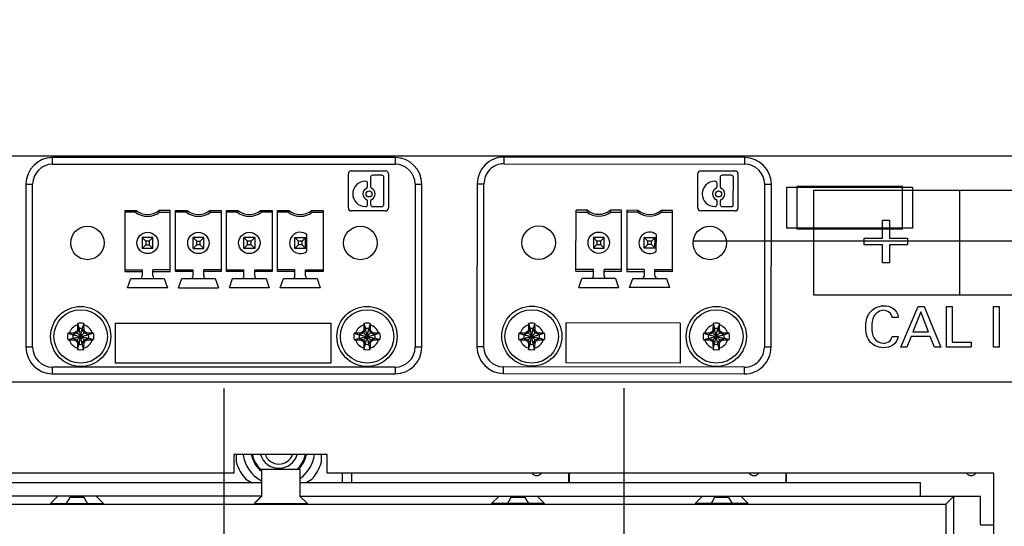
# Model space of a CAD drawing. Header units: inches. Extents: x 0 to 34, y 0 to 22.
# Tile 40 of 78: x 16.7 to 19.6, y 16.2 to 17.7. Entities that reach past the tile are written whole.
import ezdxf

# ---------------------------------------------------------------- set-up
doc = ezdxf.new("R2010")
doc.units = ezdxf.units.IN
doc.header["$LTSCALE"] = 1.87
doc.header["$MEASUREMENT"] = 0
doc.layers.get('0').update_dxf_attribs({"linetype": 'CONTINUOUS'})
doc.layers.add('02___PRT_ALL_AXES', color=7, linetype='CONTINUOUS')
doc.layers.add('DIMENSIONS', color=7, linetype='CONTINUOUS')
doc.styles.get("Standard").update_dxf_attribs({"font": 'txt', "width": 0.8})
doc.dimstyles.new('DIMSTYLE_2', dxfattribs={"dimtxt": 0.125, "dimasz": 0.18, "dimexe": 0.125, "dimexo": 0.0625, "dimgap": 0.09, "dimtad": 0, "dimtih": 1, "dimtoh": 1, "dimzin": 4, "dimdsep": 46, "dimtxsty": 'STANDARD', "dimblk": '_FILLED', "dimblk1": '_FILLED', "dimblk2": '_FILLED', "dimcen": 0.09, "dimadec": 0, "dimazin": 0, "dimtp": 0.001, "dimtm": 0.001, "dimtfac": 1, "dimtofl": 0, "dimtmove": 0, "dimatfit": 3, "dimldrblk": '_FILLED', "dimfxl": 1, "dimtolj": 1, "dimtzin": 4, "dimarcsym": 0})

# ---------------------------------------------------------------- blocks, each defined once
blk = doc.blocks.new('*D39')
at = {"layer": 'DIMENSIONS', "color": 2, "linetype": 'CONTINUOUS'}
blk.add_line((18.6898, 17.0415), (22.51, 17.0415), dxfattribs=at)
at = {"layer": 'DIMENSIONS', "color": 2, "linetype": 'CONTINUOUS', "insert": (22.5725, 17.104), "char_height": 0.125, "width": 1.425, "attachment_point": 1, "line_spacing_factor": 0.9}
blk.add_mtext('3X 1.48{\\Ftxt.shx;\\W1.000000;\\H0.125000; }[37.6]', dxfattribs=at)
blk = doc.blocks.new('_FILLED')
at = {"color": 0, "linetype": 'BYBLOCK'}
blk.add_solid([(0, 0), (-1, 0.174), (-1, -0.174)], dxfattribs=at)
blk = doc.blocks.new('*D45')
at = {"layer": 'DIMENSIONS', "color": 2, "linetype": 'CONTINUOUS'}
blk.add_line((18.4845, 16.6072), (18.4845, 14.8748), dxfattribs=at)
at = {"layer": 'DIMENSIONS', "color": 2, "linetype": 'CONTINUOUS', "insert": (18.422, 14.8123), "char_height": 0.125, "width": 1.125, "attachment_point": 3, "rotation": 90, "line_spacing_factor": 0.9}
blk.add_mtext('3.34{\\Ftxt.shx;\\W1.000000;\\H0.125000; }[84.8]', dxfattribs=at)
blk = doc.blocks.new('*D46')
at = {"layer": 'DIMENSIONS', "color": 2, "linetype": 'CONTINUOUS'}
blk.add_line((17.3055, 16.6067), (17.3055, 14.8748), dxfattribs=at)
at = {"layer": 'DIMENSIONS', "color": 2, "linetype": 'CONTINUOUS', "insert": (17.243, 14.8123), "char_height": 0.125, "width": 1.225, "attachment_point": 3, "rotation": 90, "line_spacing_factor": 0.9}
blk.add_mtext('4.52{\\Ftxt.shx;\\W1.000000;\\H0.125000; }[114.7]', dxfattribs=at)
blk = doc.blocks.new('*D47')
at = {"layer": 'DIMENSIONS', "color": 2, "linetype": 'CONTINUOUS'}
blk.add_line((6.8226, 16.6067), (6.8226, 14.8748), dxfattribs=at)
at = {"layer": 'DIMENSIONS', "color": 2, "linetype": 'CONTINUOUS', "insert": (6.7601, 14.8123), "char_height": 0.125, "width": 1.425, "attachment_point": 3, "rotation": 90, "line_spacing_factor": 0.9}
blk.add_mtext('2X 15.00{\\Ftxt.shx;\\W1.000000;\\H0.125000; }[381]', dxfattribs=at)
blk = doc.blocks.new('*D50')
at = {"layer": 'DIMENSIONS', "color": 2, "linetype": 'CONTINUOUS'}
blk.add_line((6.1575, 17.1042), (6.1575, 17.9798), dxfattribs=at)
at = {"layer": 'DIMENSIONS', "color": 2, "linetype": 'CONTINUOUS', "insert": (6.095, 18.0423), "char_height": 0.125, "width": 1.325, "attachment_point": 1, "rotation": 90, "line_spacing_factor": 0.9}
blk.add_mtext('15.67{\\Ftxt.shx;\\W1.000000;\\H0.125000; }[397.9]', dxfattribs=at)
blk = doc.blocks.new('*D52')
at = {"layer": 'DIMENSIONS', "color": 2, "linetype": 'CONTINUOUS'}
blk.add_line((20.2775, 16.4613), (22.51, 16.4613), dxfattribs=at)
at = {"layer": 'DIMENSIONS', "color": 2, "linetype": 'CONTINUOUS', "insert": (22.5725, 16.5238), "char_height": 0.125, "width": 1.525, "attachment_point": 1, "line_spacing_factor": 0.9}
blk.add_mtext('3X (.90{\\Ftxt.shx;\\W1.000000;\\H0.125000; }[22.8])', dxfattribs=at)

msp = doc.modelspace()

# ---------------------------------------------------------------- linework, layer by layer
at = {"color": 7, "linetype": 'CONTINUOUS'}
for p, q in [((3.01, 17.2923), (21.635, 17.2923)), ((18.9645, 17.2003), (19.3345, 17.2003)), ((18.9645, 17.0793), (18.9645, 17.2003)), ((19.3055, 17.2023), (18.9935, 17.2023)), ((18.9935, 17.2023), (18.9935, 17.0773)), ((19.3055, 17.0773), (19.3055, 17.2023)), ((19.3345, 17.2003), (19.3345, 17.0793)), ((19.3345, 17.0793), (18.9645, 17.0793)), ((18.9935, 17.0773), (19.3055, 17.0773)), ((19.0935, 17.0773), (19.0935, 17.0793)), ((19.2055, 17.0773), (19.2055, 17.0793)), ((16.8702, 16.7465), (16.8967, 16.773)), ((16.8967, 16.7465), (16.8702, 16.773)), ((16.8787, 16.7809), (16.8727, 16.7705)), ((16.8735, 16.7787), (16.8787, 16.7809)), ((16.874, 16.7978), (16.8787, 16.7828)), ((16.8787, 16.7368), (16.8882, 16.7828)), ((16.8882, 16.7368), (16.8787, 16.7828)), ((16.8787, 16.7828), (16.8787, 16.7809)), ((16.8787, 16.7387), (16.8882, 16.7809)), ((16.8882, 16.7387), (16.8787, 16.7809)), ((16.8929, 16.7978), (16.8882, 16.7828)), ((16.8882, 16.7809), (16.8882, 16.7828)), ((16.8882, 16.7809), (16.8934, 16.7787)), ((16.8942, 16.7705), (16.8882, 16.7809)), ((17.7142, 16.7465), (17.7407, 16.773)), ((17.7407, 16.7465), (17.7142, 16.773)), ((17.7227, 16.7809), (17.7167, 16.7705)), ((17.7175, 16.7787), (17.7227, 16.7809)), ((17.718, 16.7978), (17.7227, 16.7828)), ((17.7227, 16.7828), (17.7227, 16.7809)), ((17.7227, 16.7368), (17.7322, 16.7828)), ((17.7322, 16.7368), (17.7227, 16.7828)), ((17.7227, 16.7387), (17.7322, 16.7809)), ((17.7322, 16.7387), (17.7227, 16.7809)), ((17.7369, 16.7978), (17.7322, 16.7828)), ((17.7322, 16.7809), (17.7322, 16.7828)), ((17.7322, 16.7809), (17.7374, 16.7787)), ((17.7382, 16.7705), (17.7322, 16.7809)), ((18.1992, 16.7465), (18.2257, 16.773)), ((18.2257, 16.7465), (18.1992, 16.773)), ((18.2077, 16.7809), (18.2017, 16.7705)), ((18.2025, 16.7787), (18.2077, 16.7809)), ((18.203, 16.7978), (18.2077, 16.7828)), ((18.2077, 16.7368), (18.2172, 16.7828)), ((18.2077, 16.7828), (18.2077, 16.7809)), ((18.2172, 16.7368), (18.2077, 16.7828)), ((18.2077, 16.7387), (18.2172, 16.7809)), ((18.2172, 16.7387), (18.2077, 16.7809)), ((18.2219, 16.7978), (18.2172, 16.7828)), ((18.2172, 16.7809), (18.2172, 16.7828)), ((18.2172, 16.7809), (18.2224, 16.7787)), ((18.2232, 16.7705), (18.2172, 16.7809)), ((18.7432, 16.7465), (18.7697, 16.773)), ((18.7697, 16.7465), (18.7432, 16.773)), ((18.7517, 16.7809), (18.7457, 16.7705)), ((18.7465, 16.7787), (18.7517, 16.7809)), ((18.747, 16.7978), (18.7517, 16.7828)), ((18.7517, 16.7828), (18.7517, 16.7809)), ((18.7517, 16.7368), (18.7612, 16.7828)), ((18.7612, 16.7368), (18.7517, 16.7828)), ((18.7517, 16.7387), (18.7612, 16.7809)), ((18.7612, 16.7387), (18.7517, 16.7809)), ((18.7659, 16.7978), (18.7612, 16.7828)), ((18.7612, 16.7809), (18.7612, 16.7828)), ((18.7612, 16.7809), (18.7664, 16.7787)), ((18.7672, 16.7705), (18.7612, 16.7809)), ((16.8455, 16.7692), (16.8604, 16.7645)), ((16.8455, 16.7503), (16.8604, 16.7551)), ((16.8604, 16.7551), (16.9065, 16.7645)), ((16.8623, 16.7645), (16.8604, 16.7645)), ((16.8604, 16.7645), (16.9065, 16.7551)), ((16.8604, 16.7551), (16.8623, 16.7551)), ((16.8727, 16.7705), (16.8623, 16.7645)), ((16.8646, 16.7697), (16.8623, 16.7645)), ((16.8623, 16.7551), (16.9046, 16.7645)), ((16.8623, 16.7645), (16.9046, 16.7551)), ((16.8623, 16.7551), (16.8727, 16.7491)), ((16.8646, 16.7498), (16.8623, 16.7551)), ((16.8727, 16.7491), (16.8787, 16.7387)), ((16.8882, 16.7387), (16.8942, 16.7491)), ((16.9046, 16.7645), (16.8942, 16.7705)), ((16.8942, 16.7491), (16.9046, 16.7551)), ((16.9024, 16.7697), (16.9046, 16.7645)), ((16.9046, 16.7551), (16.9024, 16.7498)), ((16.9065, 16.7645), (16.9046, 16.7645)), ((16.9046, 16.7551), (16.9065, 16.7551)), ((16.9215, 16.7692), (16.9065, 16.7645)), ((16.9215, 16.7503), (16.9065, 16.7551)), ((17.6895, 16.7692), (17.7044, 16.7645)), ((17.6895, 16.7503), (17.7044, 16.7551)), ((17.7044, 16.7551), (17.7505, 16.7645)), ((17.7063, 16.7645), (17.7044, 16.7645)), ((17.7044, 16.7645), (17.7505, 16.7551)), ((17.7044, 16.7551), (17.7063, 16.7551)), ((17.7167, 16.7705), (17.7063, 16.7645)), ((17.7086, 16.7697), (17.7063, 16.7645)), ((17.7063, 16.7551), (17.7486, 16.7645)), ((17.7063, 16.7645), (17.7486, 16.7551)), ((17.7063, 16.7551), (17.7167, 16.7491)), ((17.7086, 16.7498), (17.7063, 16.7551)), ((17.7167, 16.7491), (17.7227, 16.7387)), ((17.7322, 16.7387), (17.7382, 16.7491)), ((17.7486, 16.7645), (17.7382, 16.7705)), ((17.7382, 16.7491), (17.7486, 16.7551)), ((17.7464, 16.7697), (17.7486, 16.7645)), ((17.7486, 16.7551), (17.7464, 16.7498)), ((17.7505, 16.7645), (17.7486, 16.7645)), ((17.7486, 16.7551), (17.7505, 16.7551)), ((17.7655, 16.7692), (17.7505, 16.7645)), ((17.7655, 16.7503), (17.7505, 16.7551)), ((18.1745, 16.7692), (18.1894, 16.7645)), ((18.1745, 16.7503), (18.1894, 16.7551)), ((18.1894, 16.7551), (18.2355, 16.7645)), ((18.1913, 16.7645), (18.1894, 16.7645)), ((18.1894, 16.7645), (18.2355, 16.7551)), ((18.1894, 16.7551), (18.1913, 16.7551)), ((18.2017, 16.7705), (18.1913, 16.7645)), ((18.1936, 16.7697), (18.1913, 16.7645)), ((18.1913, 16.7551), (18.2336, 16.7645)), ((18.1913, 16.7645), (18.2336, 16.7551)), ((18.1913, 16.7551), (18.2017, 16.7491)), ((18.1936, 16.7498), (18.1913, 16.7551)), ((18.2017, 16.7491), (18.2077, 16.7387)), ((18.2172, 16.7387), (18.2232, 16.7491)), ((18.2336, 16.7645), (18.2232, 16.7705)), ((18.2232, 16.7491), (18.2336, 16.7551)), ((18.2314, 16.7697), (18.2336, 16.7645)), ((18.2336, 16.7551), (18.2314, 16.7498)), ((18.2355, 16.7645), (18.2336, 16.7645)), ((18.2336, 16.7551), (18.2355, 16.7551)), ((18.2505, 16.7692), (18.2355, 16.7645)), ((18.2505, 16.7503), (18.2355, 16.7551)), ((18.7185, 16.7692), (18.7334, 16.7645)), ((18.7185, 16.7503), (18.7334, 16.7551)), ((18.7334, 16.7551), (18.7795, 16.7645)), ((18.7353, 16.7645), (18.7334, 16.7645)), ((18.7334, 16.7645), (18.7795, 16.7551)), ((18.7334, 16.7551), (18.7353, 16.7551)), ((18.7457, 16.7705), (18.7353, 16.7645)), ((18.7376, 16.7697), (18.7353, 16.7645)), ((18.7353, 16.7551), (18.7776, 16.7645)), ((18.7353, 16.7645), (18.7776, 16.7551)), ((18.7353, 16.7551), (18.7457, 16.7491)), ((18.7376, 16.7498), (18.7353, 16.7551)), ((18.7457, 16.7491), (18.7517, 16.7387)), ((18.7612, 16.7387), (18.7672, 16.7491)), ((18.7776, 16.7645), (18.7672, 16.7705)), ((18.7672, 16.7491), (18.7776, 16.7551)), ((18.7754, 16.7697), (18.7776, 16.7645)), ((18.7776, 16.7551), (18.7754, 16.7498)), ((18.7795, 16.7645), (18.7776, 16.7645)), ((18.7776, 16.7551), (18.7795, 16.7551)), ((18.7945, 16.7692), (18.7795, 16.7645)), ((18.7945, 16.7503), (18.7795, 16.7551)), ((16.8787, 16.7387), (16.8735, 16.7409)), ((16.874, 16.7218), (16.8787, 16.7368)), ((16.8787, 16.7387), (16.8787, 16.7368)), ((16.8934, 16.7409), (16.8882, 16.7387)), ((16.8882, 16.7368), (16.8882, 16.7387)), ((16.8929, 16.7218), (16.8882, 16.7368)), ((17.7227, 16.7387), (17.7175, 16.7409)), ((17.718, 16.7218), (17.7227, 16.7368)), ((17.7227, 16.7387), (17.7227, 16.7368)), ((17.7374, 16.7409), (17.7322, 16.7387)), ((17.7322, 16.7368), (17.7322, 16.7387)), ((17.7369, 16.7218), (17.7322, 16.7368)), ((18.2077, 16.7387), (18.2025, 16.7409)), ((18.203, 16.7218), (18.2077, 16.7368)), ((18.2077, 16.7387), (18.2077, 16.7368)), ((18.2224, 16.7409), (18.2172, 16.7387)), ((18.2172, 16.7368), (18.2172, 16.7387)), ((18.2219, 16.7218), (18.2172, 16.7368)), ((18.7517, 16.7387), (18.7465, 16.7409)), ((18.747, 16.7218), (18.7517, 16.7368)), ((18.7517, 16.7387), (18.7517, 16.7368)), ((18.7664, 16.7409), (18.7612, 16.7387)), ((18.7612, 16.7368), (18.7612, 16.7387)), ((18.7659, 16.7218), (18.7612, 16.7368)), ((17.61, 16.4118), (17.335, 16.4118)), ((17.335, 16.4118), (17.335, 16.3568)), ((17.3425, 16.3873), (17.3425, 16.4118)), ((17.5925, 16.4118), (17.5925, 16.3873)), ((17.61, 16.3568), (17.61, 16.4118)), ((17.5307, 16.3673), (17.4162, 16.3673)), ((17.4162, 16.3673), (17.4162, 16.2882)), ((17.5307, 16.2882), (17.5307, 16.3673)), ((17.335, 16.3568), (16.0705, 16.3568)), ((17.3703, 16.339), (17.3885, 16.3285)), ((17.5464, 16.3285), (17.5646, 16.339)), ((19.5745, 16.3568), (17.61, 16.3568)), ((17.6554, 16.3285), (17.6554, 16.3568)), ((19.5745, 15.8898), (19.5745, 16.3568)), ((17.4162, 16.3285), (16.287, 16.3285)), ((19.3579, 16.3285), (17.5307, 16.3285)), ((19.3579, 16.2892), (19.3579, 16.3285)), ((17.4162, 16.2892), (16.1099, 16.2892)), ((16.8162, 16.2892), (16.7945, 16.2675)), ((16.8512, 16.2852), (16.841, 16.2675)), ((16.8937, 16.2852), (16.8512, 16.2852)), ((16.904, 16.2675), (16.8937, 16.2852)), ((16.9504, 16.2675), (16.9288, 16.2892)), ((17.4162, 16.2892), (17.3945, 16.2675)), ((17.4162, 16.2882), (17.3955, 16.2675)), ((17.5307, 16.2892), (19.5351, 16.2892)), ((17.5514, 16.2675), (17.5307, 16.2882)), ((18.0945, 16.2675), (18.1162, 16.2892)), ((18.1512, 16.2852), (18.141, 16.2675)), ((18.1937, 16.2852), (18.1512, 16.2852)), ((18.204, 16.2675), (18.1937, 16.2852)), ((18.2288, 16.2892), (18.2504, 16.2675)), ((18.6945, 16.2675), (18.7162, 16.2892)), ((18.7512, 16.2852), (18.741, 16.2675)), ((18.7937, 16.2852), (18.7512, 16.2852)), ((18.804, 16.2675), (18.7937, 16.2852)), ((18.8288, 16.2892), (18.8504, 16.2675)), ((19.4563, 16.2892), (19.4327, 16.2655)), ((19.4563, 16.1671), (19.4563, 16.2892)), ((19.5351, 16.2045), (19.5351, 16.2892)), ((16.2122, 16.2655), (19.4327, 16.2655)), ((16.7945, 16.2675), (16.9504, 16.2675)), ((17.3945, 16.2675), (17.5514, 16.2675)), ((18.2504, 16.2675), (18.0945, 16.2675)), ((18.8504, 16.2675), (18.6945, 16.2675)), ((19.4327, 16.2655), (19.4327, 16.1435)), ((19.5351, 16.2045), (19.5745, 16.2045))]:
    msp.add_line(p, q, dxfattribs=at)
at = {"color": 6, "linetype": 'CONTINUOUS'}
for p, q in [((17.81, 17.2873), (16.8009, 17.2873)), ((16.8009, 17.2677), (16.8009, 17.2873)), ((16.8009, 17.2677), (17.81, 17.2677)), ((17.81, 17.2873), (17.81, 17.2677)), ((18.131, 17.2688), (18.1311, 17.2885)), ((18.131, 17.2688), (18.8401, 17.2675)), ((18.8401, 17.2872), (18.1311, 17.2885)), ((18.8401, 17.2872), (18.8401, 17.2675)), ((17.6722, 17.1382), (17.6722, 17.2397)), ((17.6805, 17.248), (17.782, 17.248)), ((17.7706, 17.2352), (17.744, 17.2352)), ((17.7903, 17.2397), (17.7903, 17.1382)), ((18.702, 17.1383), (18.7022, 17.2398)), ((18.7105, 17.2481), (18.8121, 17.2479)), ((18.8007, 17.2351), (18.774, 17.2352)), ((18.8203, 17.2396), (18.8202, 17.1381)), ((16.7222, 17.2086), (16.7419, 17.2086)), ((16.7222, 17.2086), (16.7222, 16.7283)), ((16.7419, 16.7283), (16.7419, 17.2086)), ((17.7229, 17.2176), (17.7224, 17.2176)), ((17.7291, 17.2019), (17.7291, 17.2113)), ((17.7378, 17.229), (17.7378, 17.2019)), ((17.7769, 17.1489), (17.7769, 17.229)), ((17.8691, 17.2086), (17.8887, 17.2086)), ((17.8691, 17.2086), (17.8691, 16.7283)), ((17.8887, 16.7283), (17.8887, 17.2086)), ((18.0522, 17.2099), (18.0513, 16.7296)), ((18.0522, 17.2099), (18.0719, 17.2099)), ((18.071, 16.7295), (18.0719, 17.2099)), ((18.7528, 17.2176), (18.7523, 17.2176)), ((18.759, 17.2019), (18.7591, 17.2113)), ((18.7678, 17.2289), (18.7677, 17.2019)), ((18.8067, 17.1488), (18.8069, 17.2289)), ((18.899, 17.2084), (18.8981, 16.728)), ((18.899, 17.2084), (18.9187, 17.2083)), ((18.9178, 16.728), (18.9187, 17.2083)), ((17.7291, 17.1489), (17.7291, 17.1583)), ((17.7378, 17.1583), (17.7378, 17.1489)), ((18.7589, 17.1489), (18.759, 17.1583)), ((18.7676, 17.1583), (18.7676, 17.1489)), ((17.0133, 17.1312), (17.0468, 17.1312)), ((17.0133, 17.1312), (17.0133, 16.9514)), ((17.045, 17.1259), (17.0133, 17.1259)), ((17.1476, 17.1312), (17.1141, 17.1312)), ((17.1159, 17.1259), (17.1476, 17.1259)), ((17.1476, 16.9514), (17.1476, 17.1312)), ((17.1633, 17.1312), (17.1968, 17.1312)), ((17.1633, 16.9514), (17.1633, 17.1312)), ((17.195, 17.1259), (17.1633, 17.1259)), ((17.2641, 17.1312), (17.2976, 17.1312)), ((17.2659, 17.1259), (17.2976, 17.1259)), ((17.2976, 17.1312), (17.2976, 16.9514)), ((17.3133, 17.1312), (17.3468, 17.1312)), ((17.3133, 16.9514), (17.3133, 17.1312)), ((17.345, 17.1259), (17.3133, 17.1259)), ((17.4141, 17.1312), (17.4476, 17.1312)), ((17.4476, 17.1259), (17.4159, 17.1259)), ((17.4476, 17.1312), (17.4476, 16.9514)), ((17.4633, 17.1312), (17.4968, 17.1312)), ((17.4633, 16.9514), (17.4633, 17.1312)), ((17.495, 17.1259), (17.4633, 17.1259)), ((17.5641, 17.1312), (17.5976, 17.1312)), ((17.5659, 17.1259), (17.5976, 17.1259)), ((17.5976, 17.1312), (17.5976, 16.9514)), ((17.782, 17.1299), (17.6805, 17.1299)), ((17.7224, 17.1427), (17.7229, 17.1427)), ((17.744, 17.1427), (17.7706, 17.1427)), ((18.3428, 16.9521), (18.3432, 17.132)), ((18.3767, 17.1319), (18.3432, 17.132)), ((18.3432, 17.1267), (18.3749, 17.1266)), ((18.4774, 17.1317), (18.4439, 17.1318)), ((18.4457, 17.1265), (18.4774, 17.1264)), ((18.4771, 16.9519), (18.4774, 17.1317)), ((18.4932, 17.1317), (18.4928, 16.9518)), ((18.5267, 17.1316), (18.4932, 17.1317)), ((18.5249, 17.1264), (18.4932, 17.1264)), ((18.6274, 17.1314), (18.5939, 17.1315)), ((18.5957, 17.1262), (18.6274, 17.1262)), ((18.6271, 16.9516), (18.6274, 17.1314)), ((18.8118, 17.1298), (18.7103, 17.13)), ((18.7522, 17.1427), (18.7527, 17.1427)), ((18.7738, 17.1426), (18.8005, 17.1426)), ((17.0962, 17.0511), (17.0647, 17.0511)), ((17.0647, 17.0511), (17.0753, 17.0406)), ((17.0647, 17.0511), (17.0647, 17.0196)), ((17.0857, 17.0406), (17.0753, 17.0406)), ((17.0753, 17.0406), (17.0753, 17.0302)), ((17.0857, 17.0406), (17.0962, 17.0511)), ((17.0857, 17.0406), (17.0857, 17.0302)), ((17.0962, 17.0196), (17.0962, 17.0511)), ((17.2462, 17.0511), (17.2147, 17.0511)), ((17.2253, 17.0406), (17.2147, 17.0511)), ((17.2147, 17.0196), (17.2147, 17.0511)), ((17.2253, 17.0406), (17.2357, 17.0406)), ((17.2253, 17.0302), (17.2253, 17.0406)), ((17.2462, 17.0511), (17.2357, 17.0406)), ((17.2357, 17.0302), (17.2357, 17.0406)), ((17.2462, 17.0196), (17.2462, 17.0511)), ((17.3962, 17.0511), (17.3647, 17.0511)), ((17.3647, 17.0511), (17.3753, 17.0406)), ((17.3647, 17.0196), (17.3647, 17.0511)), ((17.3857, 17.0406), (17.3753, 17.0406)), ((17.3753, 17.0302), (17.3753, 17.0406)), ((17.3962, 17.0511), (17.3857, 17.0406)), ((17.3857, 17.0302), (17.3857, 17.0406)), ((17.3962, 17.0511), (17.3962, 17.0196)), ((17.5147, 17.0511), (17.5462, 17.0511)), ((17.5147, 17.0511), (17.5253, 17.0406)), ((17.5147, 17.0196), (17.5147, 17.0511)), ((17.5357, 17.0406), (17.5253, 17.0406)), ((17.5253, 17.0302), (17.5253, 17.0406)), ((17.5357, 17.0406), (17.5462, 17.0511)), ((17.5357, 17.0302), (17.5357, 17.0406)), ((17.5462, 17.0196), (17.5462, 17.0511)), ((17.5502, 17.0108), (17.5502, 17.06)), ((18.3944, 17.0518), (18.3943, 17.0203)), ((18.4259, 17.0517), (18.3944, 17.0518)), ((18.3944, 17.0518), (18.4049, 17.0412)), ((18.4153, 17.0412), (18.4049, 17.0412)), ((18.4049, 17.0412), (18.4049, 17.0308)), ((18.4153, 17.0412), (18.4259, 17.0517)), ((18.4153, 17.0412), (18.4153, 17.0308)), ((18.4258, 17.0202), (18.4259, 17.0517)), ((18.5443, 17.02), (18.5444, 17.0515)), ((18.5444, 17.0515), (18.5759, 17.0515)), ((18.5444, 17.0515), (18.5549, 17.0409)), ((18.5653, 17.0409), (18.5549, 17.0409)), ((18.5549, 17.0305), (18.5549, 17.0409)), ((18.5653, 17.0409), (18.5759, 17.0515)), ((18.5653, 17.0305), (18.5653, 17.0409)), ((18.5758, 17.02), (18.5759, 17.0515)), ((18.5798, 17.0111), (18.5799, 17.0603)), ((17.0753, 17.0302), (17.0647, 17.0196)), ((17.0962, 17.0196), (17.0647, 17.0196)), ((17.0753, 17.0302), (17.0857, 17.0302)), ((17.0962, 17.0196), (17.0857, 17.0302)), ((17.2253, 17.0302), (17.2147, 17.0196)), ((17.2147, 17.0196), (17.2462, 17.0196)), ((17.2357, 17.0302), (17.2253, 17.0302)), ((17.2357, 17.0302), (17.2462, 17.0196)), ((17.3753, 17.0302), (17.3647, 17.0196)), ((17.3962, 17.0196), (17.3647, 17.0196)), ((17.3857, 17.0302), (17.3753, 17.0302)), ((17.3857, 17.0302), (17.3962, 17.0196)), ((17.5253, 17.0302), (17.5147, 17.0196)), ((17.5462, 17.0196), (17.5147, 17.0196)), ((17.5357, 17.0302), (17.5253, 17.0302)), ((17.5357, 17.0302), (17.5462, 17.0196)), ((18.3943, 17.0203), (18.4049, 17.0308)), ((18.3943, 17.0203), (18.4258, 17.0202)), ((18.4049, 17.0308), (18.4153, 17.0308)), ((18.4258, 17.0202), (18.4153, 17.0308)), ((18.5549, 17.0305), (18.5443, 17.02)), ((18.5758, 17.02), (18.5443, 17.02)), ((18.5653, 17.0305), (18.5549, 17.0305)), ((18.5653, 17.0305), (18.5758, 17.02)), ((17.0133, 16.9566), (17.0647, 16.9566)), ((17.0133, 16.9514), (17.0647, 16.9514)), ((17.0647, 16.9566), (17.0647, 16.9381)), ((17.1476, 16.9566), (17.0962, 16.9566)), ((17.0962, 16.9381), (17.0962, 16.9566)), ((17.0962, 16.9514), (17.1476, 16.9514)), ((17.1633, 16.9566), (17.2147, 16.9566)), ((17.2147, 16.9514), (17.1633, 16.9514)), ((17.2147, 16.9381), (17.2147, 16.9566)), ((17.2976, 16.9566), (17.2462, 16.9566)), ((17.2462, 16.9381), (17.2462, 16.9566)), ((17.2976, 16.9514), (17.2462, 16.9514)), ((17.3133, 16.9566), (17.3647, 16.9566)), ((17.3647, 16.9514), (17.3133, 16.9514)), ((17.3647, 16.9381), (17.3647, 16.9566)), ((17.3962, 16.9566), (17.4476, 16.9566)), ((17.3962, 16.9381), (17.3962, 16.9566)), ((17.4476, 16.9514), (17.3962, 16.9514)), ((17.5147, 16.9566), (17.4633, 16.9566)), ((17.5147, 16.9514), (17.4633, 16.9514)), ((17.5147, 16.9381), (17.5147, 16.9566)), ((17.5462, 16.9566), (17.5976, 16.9566)), ((17.5462, 16.9381), (17.5462, 16.9566)), ((17.5976, 16.9514), (17.5462, 16.9514)), ((18.3428, 16.9521), (18.3942, 16.952)), ((18.3942, 16.9573), (18.3429, 16.9574)), ((18.3942, 16.9388), (18.3942, 16.9573)), ((18.4771, 16.9571), (18.4257, 16.9572)), ((18.4257, 16.9387), (18.4257, 16.9572)), ((18.4257, 16.952), (18.4771, 16.9519)), ((18.4928, 16.9518), (18.5442, 16.9518)), ((18.5442, 16.957), (18.4929, 16.9571)), ((18.5442, 16.957), (18.5442, 16.9385)), ((18.5757, 16.957), (18.6271, 16.9569)), ((18.5757, 16.9385), (18.5757, 16.957)), ((18.6271, 16.9516), (18.5757, 16.9517)), ((17.0218, 16.9035), (17.0311, 16.9303)), ((17.0311, 16.9303), (17.1299, 16.9303)), ((17.1299, 16.9303), (17.1391, 16.9035)), ((17.1718, 16.9035), (17.1811, 16.9303)), ((17.1811, 16.9303), (17.2799, 16.9303)), ((17.2799, 16.9303), (17.2891, 16.9035)), ((17.3218, 16.9035), (17.3311, 16.9303)), ((17.3311, 16.9303), (17.4299, 16.9303)), ((17.4299, 16.9303), (17.4391, 16.9035)), ((17.4718, 16.9035), (17.4811, 16.9303)), ((17.4811, 16.9303), (17.5799, 16.9303)), ((17.5799, 16.9303), (17.5891, 16.9035)), ((18.3512, 16.9042), (18.3605, 16.931)), ((18.4593, 16.9308), (18.3605, 16.931)), ((18.4593, 16.9308), (18.4685, 16.904)), ((18.5012, 16.904), (18.5105, 16.9307)), ((18.5105, 16.9307), (18.6093, 16.9305)), ((18.6093, 16.9305), (18.6185, 16.9037)), ((17.1391, 16.9035), (17.0218, 16.9035)), ((17.1718, 16.9035), (17.2891, 16.9035)), ((17.4391, 16.9035), (17.3218, 16.9035)), ((17.5891, 16.9035), (17.4718, 16.9035)), ((18.3512, 16.9042), (18.4685, 16.904)), ((18.6185, 16.9037), (18.5012, 16.904)), ((18.3137, 16.6819), (18.3139, 16.8)), ((18.6502, 16.7994), (18.3139, 16.8)), ((16.9847, 16.7992), (17.621, 16.7992)), ((16.9847, 16.7992), (16.9847, 16.681)), ((17.621, 16.7992), (17.621, 16.681)), ((18.6502, 16.7994), (18.65, 16.6812)), ((16.7419, 16.7283), (16.7222, 16.7283)), ((17.8887, 16.7283), (17.8691, 16.7283)), ((18.071, 16.7295), (18.0513, 16.7296)), ((18.9178, 16.728), (18.8981, 16.728)), ((17.81, 16.6692), (16.8009, 16.6692)), ((16.8009, 16.6496), (16.8009, 16.6692)), ((17.621, 16.681), (16.9847, 16.681)), ((17.81, 16.6692), (17.81, 16.6496)), ((18.839, 16.6691), (18.1299, 16.6704)), ((18.1299, 16.6507), (18.1299, 16.6704)), ((18.65, 16.6812), (18.3137, 16.6819)), ((18.839, 16.6691), (18.839, 16.6494)), ((16.8009, 16.6496), (17.81, 16.6496)), ((18.1299, 16.6507), (18.839, 16.6494))]:
    msp.add_line(p, q, dxfattribs=at)
at = {"color": 40, "linetype": 'CONTINUOUS'}
for p, q in [((19.0444, 17.1911), (19.9009, 17.1911)), ((19.0444, 16.8815), (19.0444, 17.1911)), ((19.4727, 17.1911), (19.4727, 16.8815)), ((19.2459, 17.1028), (19.2669, 17.1028)), ((19.2459, 17.0495), (19.2459, 17.1028)), ((19.2669, 17.1028), (19.2669, 17.0495)), ((19.1926, 17.0495), (19.2459, 17.0495)), ((19.1926, 17.0303), (19.1926, 17.0495)), ((19.2669, 17.0495), (19.3201, 17.0495)), ((19.3201, 17.0495), (19.3201, 17.0303)), ((19.2459, 17.0303), (19.1926, 17.0303)), ((19.2459, 16.977), (19.2459, 17.0303)), ((19.3201, 17.0303), (19.2669, 17.0303)), ((19.2669, 17.0303), (19.2669, 16.977)), ((19.2669, 16.977), (19.2459, 16.977)), ((19.9009, 16.8815), (19.0444, 16.8815)), ((19.3007, 16.7283), (19.3513, 16.8486)), ((19.3595, 16.8321), (19.3361, 16.7731)), ((19.3513, 16.8486), (19.3691, 16.8486)), ((19.3816, 16.7731), (19.3595, 16.8321)), ((19.3691, 16.8486), (19.4178, 16.7283)), ((19.435, 16.8486), (19.4515, 16.8486)), ((19.435, 16.7283), (19.435, 16.8486)), ((19.4515, 16.8486), (19.4515, 16.7431)), ((19.5732, 16.8486), (19.5898, 16.8486)), ((19.5732, 16.7283), (19.5732, 16.8486)), ((19.5898, 16.8486), (19.5898, 16.7283)), ((19.2929, 16.8161), (19.2751, 16.8161)), ((19.3361, 16.7731), (19.3816, 16.7731)), ((19.2743, 16.7599), (19.2926, 16.7599)), ((19.3308, 16.7596), (19.3178, 16.7283)), ((19.3866, 16.7596), (19.3308, 16.7596)), ((19.3996, 16.7283), (19.3866, 16.7596)), ((19.4515, 16.7431), (19.5074, 16.7431)), ((19.5074, 16.7431), (19.5074, 16.7283)), ((19.3178, 16.7283), (19.3007, 16.7283)), ((19.4178, 16.7283), (19.3996, 16.7283)), ((19.5074, 16.7283), (19.435, 16.7283)), ((19.5898, 16.7283), (19.5732, 16.7283)), ((15.1107, 16.6256), (19.8565, 16.6256))]:
    msp.add_line(p, q, dxfattribs=at)
at = {"color": 6, "linetype": 'CONTINUOUS'}
for centre, radius in [((17.7334, 17.1801), 0.00899), ((18.7633, 17.1801), 0.00899), ((16.9033, 17.0354), 0.0492), ((17.0805, 17.0354), 0.0315), ((17.2305, 17.0354), 0.0315), ((17.3805, 17.0354), 0.0315), ((17.7076, 17.0354), 0.0492), ((18.233, 17.0363), 0.0492), ((18.4101, 17.036), 0.0315), ((18.7373, 17.0354), 0.0492), ((16.8836, 16.7598), 0.0886), ((17.7273, 16.7598), 0.0886), ((18.2128, 16.7608), 0.0886), ((18.7565, 16.7598), 0.0886)]:
    msp.add_circle(centre, radius, dxfattribs=at)
at = {"color": 7, "linetype": 'CONTINUOUS'}
for centre in [(16.8835, 16.7598), (17.7275, 16.7598), (18.2125, 16.7598), (18.7565, 16.7598)]:
    msp.add_circle(centre, 0.0787, dxfattribs=at)
at = {"color": 6, "linetype": 'CONTINUOUS'}
for centre, radius, start, end in [((16.8009, 17.2086), 0.0787, 90, 180), ((16.8009, 17.2086), 0.0591, 90, 180), ((17.81, 17.2086), 0.0787, 0, 90), ((17.81, 17.2086), 0.0591, 0, 90), ((18.1309, 17.2097), 0.0787, 89.8958, 179.8958), ((18.1309, 17.2097), 0.0591, 89.8958, 179.8958), ((18.84, 17.2085), 0.0787, 359.8958, 89.8958), ((18.84, 17.2085), 0.0591, 359.8958, 89.8958), ((17.6805, 17.2397), 0.0083, 90, 180), ((17.744, 17.229), 0.00622, 90, 180), ((17.7706, 17.229), 0.00622, 0, 90), ((17.782, 17.2397), 0.0083, 0, 90), ((18.7105, 17.2398), 0.0083, 89.8958, 179.8958), ((18.774, 17.2289), 0.00622, 89.8958, 179.8958), ((18.8006, 17.2289), 0.00622, 359.8958, 89.8958), ((18.812, 17.2396), 0.0083, 359.8958, 89.8958), ((17.7224, 17.1801), 0.0374, 90, 270), ((17.7229, 17.2113), 0.00622, 0, 90), ((18.7523, 17.1801), 0.0374, 89.8958, 269.8958), ((18.7528, 17.2113), 0.00622, 359.8958, 89.8958), ((17.7334, 17.1801), 0.018, 115.8849, 244.1151), ((17.7229, 17.2019), 0.00622, 295.8849, 360), ((17.744, 17.2019), 0.00622, 180, 244.1151), ((17.7334, 17.1801), 0.018, 295.8849, 64.1151), ((18.7633, 17.1801), 0.018, 115.7807, 244.0109), ((18.7528, 17.2019), 0.00622, 295.7807, 359.8958), ((18.774, 17.2019), 0.00622, 179.8958, 244.0109), ((18.7633, 17.1801), 0.018, 295.7807, 64.0109), ((17.7229, 17.1489), 0.00622, 270, 360), ((17.7229, 17.1583), 0.00622, 0, 64.1151), ((17.744, 17.1583), 0.00622, 115.8849, 180), ((17.744, 17.1489), 0.00622, 180, 270), ((17.7706, 17.1489), 0.00622, 270, 360), ((18.7527, 17.1489), 0.00622, 269.8958, 359.8958), ((18.7527, 17.1583), 0.00622, 359.8958, 64.0109), ((18.7739, 17.1583), 0.00622, 115.7807, 179.8958), ((18.7739, 17.1489), 0.00622, 179.8958, 269.8958), ((18.8005, 17.1488), 0.00622, 269.8958, 359.8958), ((17.3755, 17.0159), 0.3483, 160.6586, 161.5758), ((17.0805, 17.1732), 0.0591, 233.1301, 306.8699), ((17.0805, 17.1732), 0.0538, 231.2958, 308.7042), ((16.7855, 17.0159), 0.3483, 18.4242, 19.3414), ((17.5255, 17.0159), 0.3483, 160.6586, 161.5758), ((17.2305, 17.1732), 0.0591, 233.1301, 306.8699), ((17.2305, 17.1732), 0.0538, 231.2958, 308.7042), ((16.9355, 17.0159), 0.3483, 18.4242, 19.3414), ((17.6755, 17.0159), 0.3483, 160.6586, 161.5758), ((17.3805, 17.1732), 0.0591, 233.1301, 306.8699), ((17.3805, 17.1732), 0.0538, 231.2958, 308.7042), ((17.0855, 17.0159), 0.3483, 18.4242, 19.3414), ((17.8255, 17.0159), 0.3483, 160.6586, 161.5758), ((17.5305, 17.1732), 0.0591, 233.1301, 306.8699), ((17.5305, 17.1732), 0.0538, 231.2958, 308.7042), ((17.2355, 17.0159), 0.3483, 18.4242, 19.3414), ((17.6805, 17.1382), 0.0083, 180, 270), ((17.782, 17.1382), 0.0083, 270, 360), ((18.7051, 17.016), 0.3483, 160.5544, 161.4716), ((18.4104, 17.1738), 0.0591, 233.0259, 306.7657), ((18.4104, 17.1738), 0.0538, 231.1916, 308.6), ((18.1151, 17.017), 0.3483, 18.32, 19.2372), ((18.8551, 17.0157), 0.3483, 160.5544, 161.4716), ((18.5604, 17.1735), 0.0591, 233.0259, 306.7657), ((18.5604, 17.1735), 0.0538, 231.1916, 308.6), ((18.2651, 17.0168), 0.3483, 18.32, 19.2372), ((18.7103, 17.1383), 0.0083, 179.8958, 269.8958), ((18.8119, 17.1381), 0.0083, 269.8958, 359.8958), ((17.5305, 17.0354), 0.0315, 51.3178, 308.6822), ((18.5601, 17.0357), 0.0315, 51.2136, 308.578), ((17.0569, 16.9381), 0.00787, 270, 360), ((17.1041, 16.9381), 0.00787, 180, 270), ((17.2069, 16.9381), 0.00787, 270, 360), ((17.2541, 16.9381), 0.00787, 180, 270), ((17.3569, 16.9381), 0.00787, 270, 360), ((17.4041, 16.9381), 0.00787, 180, 270), ((17.5069, 16.9381), 0.00787, 270, 360), ((17.5541, 16.9381), 0.00787, 180, 270), ((18.3863, 16.9388), 0.00787, 269.8958, 359.8958), ((18.4336, 16.9387), 0.00787, 179.8958, 269.8958), ((18.5363, 16.9385), 0.00787, 269.8958, 359.8958), ((18.5836, 16.9385), 0.00787, 179.8958, 269.8958), ((16.8009, 16.7283), 0.0787, 180, 270), ((16.8009, 16.7283), 0.0591, 180, 270), ((17.81, 16.7283), 0.0787, 270, 360), ((17.81, 16.7283), 0.0591, 270, 360), ((18.13, 16.7294), 0.0787, 179.8958, 269.8958), ((18.13, 16.7294), 0.0591, 179.8958, 269.8958), ((18.8391, 16.7281), 0.0787, 269.8958, 359.8958), ((18.8391, 16.7281), 0.0591, 269.8958, 359.8958)]:
    msp.add_arc(centre, radius, start, end, dxfattribs=at)
at = {"color": 7, "linetype": 'CONTINUOUS'}
for centre, radius, start, end in [((16.8835, 16.7598), 0.0353, 105.7644, 164.2356), ((17.7303, 15.2929), 1.7119, 120.161, 120.3803), ((18.3529, 15.9115), 1.7148, 149.6199, 149.8389), ((17.9376, 16.7608), 1.0642, 178.2244, 179.0344), ((17.3659, 16.7784), 0.4922, 177.7465, 178.2175), ((16.8835, 16.7598), 0.0391, 76.0445, 103.9555), ((16.8835, 16.7598), 0.0235, 78.4043, 101.5957), ((16.4072, 16.7786), 0.4861, 1.7795, 2.2564), ((15.8431, 16.7611), 1.0505, 0.9603, 1.7809), ((16.8835, 16.7598), 0.0353, 15.7644, 74.2356), ((15.4166, 15.9129), 1.7119, 30.161, 30.3803), ((16.0351, 15.2904), 1.7148, 59.6199, 59.8389), ((17.7275, 16.7598), 0.0353, 105.7644, 164.2356), ((18.5743, 15.2929), 1.7119, 120.161, 120.3803), ((19.1969, 15.9115), 1.7148, 149.6199, 149.8389), ((18.7816, 16.7608), 1.0642, 178.2244, 179.0344), ((18.2099, 16.7784), 0.4922, 177.7465, 178.2175), ((17.7275, 16.7598), 0.0391, 76.0445, 103.9555), ((17.7275, 16.7598), 0.0235, 78.4043, 101.5957), ((17.2512, 16.7786), 0.4861, 1.7795, 2.2564), ((16.6871, 16.7611), 1.0505, 0.9603, 1.7809), ((17.7275, 16.7598), 0.0353, 15.7644, 74.2356), ((16.2606, 15.9129), 1.7119, 30.161, 30.3803), ((16.8791, 15.2904), 1.7148, 59.6199, 59.8389), ((18.2125, 16.7598), 0.0353, 105.7644, 164.2356), ((19.0593, 15.2929), 1.7119, 120.161, 120.3803), ((19.6819, 15.9115), 1.7148, 149.6199, 149.8389), ((19.2666, 16.7608), 1.0642, 178.2244, 179.0344), ((18.6949, 16.7784), 0.4922, 177.7465, 178.2175), ((18.2125, 16.7598), 0.0391, 76.0445, 103.9555), ((18.2125, 16.7598), 0.0235, 78.4043, 101.5957), ((17.7362, 16.7786), 0.4861, 1.7795, 2.2564), ((17.1721, 16.7611), 1.0505, 0.9603, 1.7809), ((18.2125, 16.7598), 0.0353, 15.7644, 74.2356), ((16.7456, 15.9129), 1.7119, 30.161, 30.3803), ((17.3641, 15.2904), 1.7148, 59.6199, 59.8389), ((18.7565, 16.7598), 0.0353, 105.7644, 164.2356), ((19.6033, 15.2929), 1.7119, 120.161, 120.3803), ((20.2259, 15.9115), 1.7148, 149.6199, 149.8389), ((19.8106, 16.7608), 1.0642, 178.2244, 179.0344), ((19.2389, 16.7784), 0.4922, 177.7465, 178.2175), ((18.7565, 16.7598), 0.0391, 76.0445, 103.9555), ((18.7565, 16.7598), 0.0235, 78.4043, 101.5957), ((18.2802, 16.7786), 0.4861, 1.7795, 2.2564), ((17.7161, 16.7611), 1.0505, 0.9603, 1.7809), ((18.7565, 16.7598), 0.0353, 15.7644, 74.2356), ((17.2896, 15.9129), 1.7119, 30.161, 30.3803), ((17.9081, 15.2904), 1.7148, 59.6199, 59.8389), ((16.8835, 16.7598), 0.0391, 166.0445, 193.9555), ((16.8646, 16.2835), 0.4861, 91.7795, 92.2564), ((16.8648, 17.2422), 0.4922, 267.7465, 268.2175), ((16.8822, 15.7194), 1.0505, 90.9603, 91.7809), ((16.8835, 16.7598), 0.0353, 195.7644, 254.2356), ((16.8825, 17.8139), 1.0642, 268.2244, 269.0344), ((16.8835, 16.7598), 0.0235, 168.4043, 191.5957), ((17.7318, 18.2292), 1.7148, 239.6199, 239.8389), ((18.3504, 17.6067), 1.7119, 210.161, 210.3803), ((16.8835, 16.7598), 0.0353, 285.7644, 344.2356), ((15.4141, 17.6081), 1.7148, 329.6199, 329.8389), ((16.0366, 18.2267), 1.7119, 300.161, 300.3803), ((16.8844, 15.7057), 1.0642, 88.2244, 89.0344), ((16.8848, 17.8002), 1.0505, 270.9603, 271.7809), ((16.8835, 16.7598), 0.0235, 348.4043, 11.5957), ((16.9021, 16.2774), 0.4922, 87.7465, 88.2175), ((16.9023, 17.2361), 0.4861, 271.7795, 272.2564), ((16.8835, 16.7598), 0.0391, 346.0445, 13.9555), ((17.7275, 16.7598), 0.0391, 166.0445, 193.9555), ((17.7086, 16.2835), 0.4861, 91.7795, 92.2564), ((17.7088, 17.2422), 0.4922, 267.7465, 268.2175), ((17.7262, 15.7194), 1.0505, 90.9603, 91.7809), ((17.7275, 16.7598), 0.0353, 195.7644, 254.2356), ((17.7265, 17.8139), 1.0642, 268.2244, 269.0344), ((17.7275, 16.7598), 0.0235, 168.4043, 191.5957), ((18.5758, 18.2292), 1.7148, 239.6199, 239.8389), ((19.1944, 17.6067), 1.7119, 210.161, 210.3803), ((17.7275, 16.7598), 0.0353, 285.7644, 344.2356), ((16.2581, 17.6081), 1.7148, 329.6199, 329.8389), ((16.8806, 18.2267), 1.7119, 300.161, 300.3803), ((17.7284, 15.7057), 1.0642, 88.2244, 89.0344), ((17.7288, 17.8002), 1.0505, 270.9603, 271.7809), ((17.7275, 16.7598), 0.0235, 348.4043, 11.5957), ((17.7461, 16.2774), 0.4922, 87.7465, 88.2175), ((17.7463, 17.2361), 0.4861, 271.7795, 272.2564), ((17.7275, 16.7598), 0.0391, 346.0445, 13.9555), ((18.2125, 16.7598), 0.0391, 166.0445, 193.9555), ((18.1936, 16.2835), 0.4861, 91.7795, 92.2564), ((18.1938, 17.2422), 0.4922, 267.7465, 268.2175), ((18.2112, 15.7194), 1.0505, 90.9603, 91.7809), ((18.2125, 16.7598), 0.0353, 195.7644, 254.2356), ((18.2115, 17.8139), 1.0642, 268.2244, 269.0344), ((18.2125, 16.7598), 0.0235, 168.4043, 191.5957), ((19.0608, 18.2292), 1.7148, 239.6199, 239.8389), ((19.6794, 17.6067), 1.7119, 210.161, 210.3803), ((18.2125, 16.7598), 0.0353, 285.7644, 344.2356), ((16.7431, 17.6081), 1.7148, 329.6199, 329.8389), ((17.3656, 18.2267), 1.7119, 300.161, 300.3803), ((18.2134, 15.7057), 1.0642, 88.2244, 89.0344), ((18.2138, 17.8002), 1.0505, 270.9603, 271.7809), ((18.2125, 16.7598), 0.0235, 348.4043, 11.5957), ((18.2311, 16.2774), 0.4922, 87.7465, 88.2175), ((18.2313, 17.2361), 0.4861, 271.7795, 272.2564), ((18.2125, 16.7598), 0.0391, 346.0445, 13.9555), ((18.7565, 16.7598), 0.0391, 166.0445, 193.9555), ((18.7376, 16.2835), 0.4861, 91.7795, 92.2564), ((18.7378, 17.2422), 0.4922, 267.7465, 268.2175), ((18.7552, 15.7194), 1.0505, 90.9603, 91.7809), ((18.7565, 16.7598), 0.0353, 195.7644, 254.2356), ((18.7555, 17.8139), 1.0642, 268.2244, 269.0344), ((18.7565, 16.7598), 0.0235, 168.4043, 191.5957), ((19.6048, 18.2292), 1.7148, 239.6199, 239.8389), ((20.2234, 17.6067), 1.7119, 210.161, 210.3803), ((18.7565, 16.7598), 0.0353, 285.7644, 344.2356), ((17.2871, 17.6081), 1.7148, 329.6199, 329.8389), ((17.9096, 18.2267), 1.7119, 300.161, 300.3803), ((18.7574, 15.7057), 1.0642, 88.2244, 89.0344), ((18.7578, 17.8002), 1.0505, 270.9603, 271.7809), ((18.7565, 16.7598), 0.0235, 348.4043, 11.5957), ((18.7751, 16.2774), 0.4922, 87.7465, 88.2175), ((18.7753, 17.2361), 0.4861, 271.7795, 272.2564), ((18.7565, 16.7598), 0.0391, 346.0445, 13.9555), ((17.9239, 16.7585), 1.0505, 180.9603, 181.7809), ((17.3598, 16.7409), 0.4861, 181.7795, 182.2564), ((16.8835, 16.7598), 0.0391, 256.0445, 283.9555), ((16.8835, 16.7598), 0.0235, 258.4043, 281.5957), ((16.4011, 16.7412), 0.4922, 357.7465, 358.2175), ((15.8293, 16.7588), 1.0642, 358.2244, 359.0344), ((18.7679, 16.7585), 1.0505, 180.9603, 181.7809), ((18.2038, 16.7409), 0.4861, 181.7795, 182.2564), ((17.7275, 16.7598), 0.0391, 256.0445, 283.9555), ((17.7275, 16.7598), 0.0235, 258.4043, 281.5957), ((17.2451, 16.7412), 0.4922, 357.7465, 358.2175), ((16.6733, 16.7588), 1.0642, 358.2244, 359.0344), ((19.2529, 16.7585), 1.0505, 180.9603, 181.7809), ((18.6888, 16.7409), 0.4861, 181.7795, 182.2564), ((18.2125, 16.7598), 0.0391, 256.0445, 283.9555), ((18.2125, 16.7598), 0.0235, 258.4043, 281.5957), ((17.7301, 16.7412), 0.4922, 357.7465, 358.2175), ((17.1583, 16.7588), 1.0642, 358.2244, 359.0344), ((19.7969, 16.7585), 1.0505, 180.9603, 181.7809), ((19.2328, 16.7409), 0.4861, 181.7795, 182.2564), ((18.7565, 16.7598), 0.0391, 256.0445, 283.9555), ((18.7565, 16.7598), 0.0235, 258.4043, 281.5957), ((18.2741, 16.7412), 0.4922, 357.7465, 358.2175), ((17.7023, 16.7588), 1.0642, 358.2244, 359.0344), ((17.4675, 16.4273), 0.0825, 190.8325, 231.5426), ((17.4675, 16.4273), 0.0796, 191.2246, 229.8818), ((17.4675, 16.4273), 0.056, 196.0722, 343.9271), ((17.4675, 16.4273), 0.0435, 200.8847, 339.1153), ((17.4675, 16.4273), 0.0796, 311.1206, 348.7738), ((17.4675, 16.4273), 0.0825, 313.3372, 349.1675), ((17.4675, 16.4273), 0.1313, 197.7528, 222.2472), ((17.4675, 16.4273), 0.1313, 317.7528, 342.2472)]:
    msp.add_arc(centre, radius, start, end, dxfattribs=at)
at = {"color": 40, "linetype": 'CONTINUOUS'}
for points, knots in [([(19.1972, 16.7871), (19.1972, 16.8012), (19.2015, 16.8336), (19.2339, 16.8502), (19.2498, 16.8502)], [0, 0, 0, 0, 0.469728, 1, 1, 1, 1]), ([(19.2491, 16.8369), (19.2382, 16.8369), (19.2158, 16.8216), (19.215, 16.7982), (19.215, 16.7873)], [0, 0, 0, 0, 0.499744, 1, 1, 1, 1]), ([(19.2751, 16.8161), (19.2748, 16.8178), (19.273, 16.8293), (19.259, 16.8369), (19.2491, 16.8369)], [0, 0, 0, 0, 0.148049, 1, 1, 1, 1]), ([(19.2498, 16.8502), (19.2591, 16.8502), (19.2803, 16.8469), (19.2921, 16.8266), (19.2929, 16.8161)], [0, 0, 0, 0, 0.469042, 1, 1, 1, 1]), ([(19.2476, 16.7265), (19.2322, 16.7265), (19.2008, 16.7425), (19.1972, 16.7737), (19.1972, 16.7871)], [0, 0, 0, 0, 0.536075, 1, 1, 1, 1]), ([(19.215, 16.7873), (19.215, 16.7763), (19.216, 16.753), (19.2386, 16.7401), (19.249, 16.7401)], [0, 0, 0, 0, 0.512266, 1, 1, 1, 1]), ([(19.2926, 16.7599), (19.2916, 16.75), (19.279, 16.7303), (19.2577, 16.7265), (19.2476, 16.7265)], [0, 0, 0, 0, 0.497449, 1, 1, 1, 1])]:
    msp.add_open_spline(points, degree=3, knots=knots, dxfattribs=at)
for points in [[(19.249, 16.7401), (19.2559, 16.7401), (19.2636, 16.7423), (19.2685, 16.7473)], [(19.2685, 16.7473), (19.2716, 16.7507), (19.2735, 16.7554), (19.2743, 16.7599)]]:
    msp.add_open_spline(points, degree=3, dxfattribs=at)
at = {"layer": '02___PRT_ALL_AXES', "color": 7, "linetype": 'CONTINUOUS'}
for p, q in [((17.6824, 16.3285), (17.6824, 16.3568)), ((18.3224, 16.3285), (18.3224, 16.3568)), ((18.3226, 16.3568), (18.3226, 16.3285)), ((18.9624, 16.3285), (18.9624, 16.3568)), ((18.9626, 16.3568), (18.9626, 16.3285))]:
    msp.add_line(p, q, dxfattribs=at)
for centre, radius, start, end in [((17.4675, 16.4273), 0.1065, 188.396, 240), ((17.4675, 16.4273), 0.1065, 306.462, 351.604), ((18.2275, 16.3673), 0.0175, 216.8434, 323.1566), ((18.8675, 16.3673), 0.0175, 216.8434, 323.1566), ((19.5075, 16.3673), 0.0175, 216.8434, 323.1566)]:
    msp.add_arc(centre, radius, start, end, dxfattribs=at)

# ---------------------------------------------------------------- dimensions: what is measured, and where the dimension line sits
at = {"layer": 'DIMENSIONS', "color": 2, "linetype": 'CONTINUOUS'}
for feature_location, offset, origin, picture, middle in [((6.1574735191, 17.1041597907), (0, 0.8756299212), (21.8224735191, 17.0416597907), '*D50', (6.1574735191, 18.7047897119)), ((17.3055, 16.6067), (0, -1.7319), (21.8225, 16.6692), '*D46', (17.3055, 14.1998)), ((18.4845, 16.6072), (0, -1.7324), (21.8225, 16.6697), '*D45', (18.4845, 14.2498))]:
    dim = msp.add_ordinate_dim(feature_location=feature_location, offset=offset, dtype=1, origin=origin, dimstyle='DIMSTYLE_2', override={"dimtad": 1, "dimtih": 0, "dimtoh": 0}, dxfattribs=at)
    dim.commit()
    dim.dimension.update_dxf_attribs({"geometry": picture, "text_midpoint": middle})
for feature_location, offset, dtype, origin, text, picture, middle in [((18.6898, 17.0415), (3.8202, 0), 0, (18.6273, 15.5623), '3X <>', '*D39', (23.285, 17.0415)), ((6.8226, 16.6067), (0, -1.7319), 1, (21.8225, 16.6692), '2X <>', '*D47', (6.8226, 14.0998)), ((20.2775, 16.4613), (2.2324, 0), 0, (8.788, 15.5623), '3X (<>)', '*D52', (23.335, 16.4613))]:
    dim = msp.add_ordinate_dim(feature_location=feature_location, offset=offset, dtype=dtype, origin=origin, text=text, dimstyle='DIMSTYLE_2', override={"dimtad": 1, "dimtih": 0, "dimtoh": 0}, dxfattribs=at)
    dim.commit()
    dim.dimension.update_dxf_attribs({"geometry": picture, "text_midpoint": middle})

doc.saveas('drawing.dxf')
